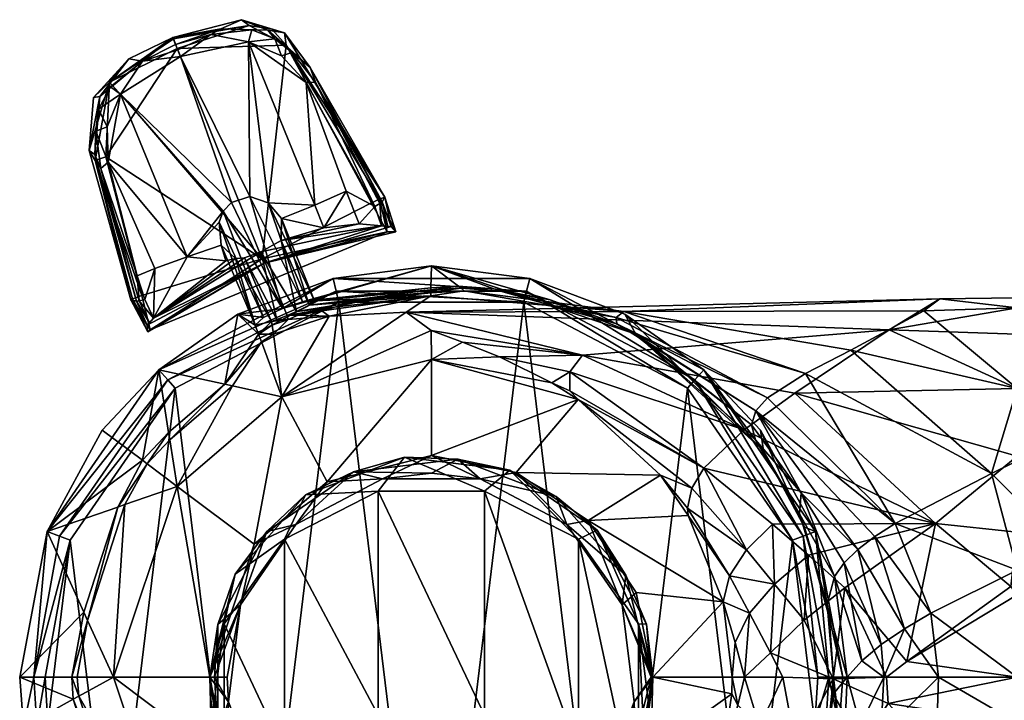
# Model space of a CAD drawing. Header units: centimetres. Extents: x -1 to 10.6, y -9.2 to 10.2.
# Tile 3 of 6: x -1 to 5.4, y 5.8 to 10.2. Entities that reach past the tile are written whole.
import ezdxf

# ---------------------------------------------------------------- set-up
doc = ezdxf.new("R2010")
doc.units = ezdxf.units.CM
doc.layers.get('0').update_dxf_attribs({"true_color": 0x5890e1})

msp = doc.modelspace()

# ---------------------------------------------------------------- meshes
at = {"color": 134, "true_color": 0x1c95b1}
mesh = msp.add_polyface(dxfattribs=at)
corners = [(0.5113, 10.0666, 41.9687), (0.6374, 9.0339, 41.6399), (0.5198, 9.0726, 41.6306), (0.0752, 9.9712, 41.9601), (0.4013, 9.0342, 41.6293), (0.7237, 9.9761, 41.9748), (0.8807, 9.8051, 41.9821), (0.9363, 9.0171, 41.7627), (0.5997, 8.6733, 42.7007), (0.0537, 10.0244, 42.5142), (-0.2123, 9.6196, 42.5343), (0.7526, 10.0445, 42.4816), (0.5158, 10.1707, 42.4697), (0.7428, 10.1247, 42.3965), (0.9079, 9.9019, 42.0996), (0.6364, 10.142, 42.0963), (0.4669, 10.2085, 42.3864), (0.3331, 10.15, 42.0848), (0.0254, 10.0945, 42.3862), (0.0435, 10.0497, 42.0599), (0.0291, 10.0854, 42.4538), (0.6613, 10.1484, 42.461), (0.2694, 10.1127, 42.0272), (0.5328, 10.1439, 42.035), (0.6811, 10.0854, 42.0215), (0.7922, 9.9987, 42.025)]
mesh.append_faces([[corners[k] for k in face] for face in [(0, 1, 2), (3, 2, 4), (5, 6, 0), (0, 6, 7), (1, 0, 7), (2, 3, 0), (8, 9, 10), (9, 11, 12), (9, 8, 11), (13, 14, 15), (16, 15, 17), (18, 17, 19), (18, 16, 17), (16, 13, 15), (9, 12, 20), (12, 11, 21), (13, 21, 11), (13, 16, 21), (21, 16, 12), (16, 18, 12), (12, 18, 20), (0, 3, 22), (23, 22, 17), (15, 23, 17), (15, 24, 23), (15, 25, 24), (15, 14, 25), (6, 5, 25), (25, 5, 24), (24, 5, 0), (23, 0, 22), (23, 24, 0), (17, 22, 19)]], dxfattribs={"color": 134})
mesh = msp.add_polyface(dxfattribs=at)
corners = [(-0.3889, 9.293, 41.9821), (-0.395, 9.5211, 41.9749), (-0.3105, 9.7303, 41.969), (0.0752, 9.9712, 41.9601), (0.4013, 9.0342, 41.6293), (-0.381, 9.8079, 42.4697), (-0.2123, 9.6196, 42.5343), (0.0537, 10.0244, 42.5142), (0.0435, 10.0497, 42.0599), (-0.1693, 9.9423, 42.0457), (0.0254, 10.0945, 42.3862), (-0.2558, 9.9569, 42.3856), (-0.4418, 9.7152, 42.0959), (-0.484, 9.7094, 42.4139), (-0.511, 9.3688, 42.4126), (-0.4758, 9.3438, 42.0996), (-0.4037, 9.3284, 42.5488), (-0.4718, 9.3055, 42.4994), (0.0291, 10.0854, 42.4538), (0.0574, 10.0153, 41.993), (0.2694, 10.1127, 42.0272), (-0.4506, 9.6344, 42.0398), (-0.3745, 9.7768, 42.0351), (-0.4694, 9.4934, 42.0429), (-0.4355, 9.2523, 42.0329)]
mesh.append_faces([[corners[k] for k in face] for face in [(0, 1, 2), (3, 4, 2), (5, 6, 7), (8, 9, 10), (10, 9, 11), (11, 9, 12), (13, 12, 14), (13, 11, 12), (12, 15, 14), (16, 5, 17), (7, 18, 5), (14, 5, 13), (14, 17, 5), (18, 10, 5), (5, 10, 11), (5, 11, 13), (3, 19, 20), (20, 19, 8), (21, 22, 2), (19, 9, 8), (19, 3, 9), (9, 3, 2), (22, 9, 2), (1, 23, 21), (2, 1, 21), (21, 23, 12), (22, 12, 9), (15, 12, 23), (12, 22, 21), (23, 24, 15), (23, 1, 0), (5, 16, 6)]], dxfattribs={"color": 134})
mesh = msp.add_polyface(dxfattribs=at)
corners = [(1.3654, 8.8842, 42.0419), (0.7206, 8.7905, 41.645), (1.2224, 8.8987, 41.9248), (0.9954, 8.8732, 41.7683), (1.322, 9.0094, 42.0287), (1.1376, 9.1073, 41.9197), (0.8807, 9.8051, 41.9821), (0.9363, 9.0171, 41.7627), (0.7235, 8.932, 41.6463), (1.427, 8.8814, 42.1415), (0.6113, 8.6449, 42.6736), (1.4054, 8.8816, 42.0855), (1.4565, 8.8464, 42.5228), (1.3864, 9.069, 42.4925), (1.3686, 9.0396, 42.1324), (1.402, 8.8472, 42.5966), (1.3006, 9.0326, 42.6007), (0.5997, 8.6733, 42.7007), (0.7526, 10.0445, 42.4816), (1.3529, 9.0566, 42.5701), (1.3548, 9.0287, 42.075), (0.9079, 9.9019, 42.0996), (0.7428, 10.1247, 42.3965), (0.7922, 9.9987, 42.025), (0.942, 9.8085, 42.0329)]
mesh.append_faces([[corners[k] for k in face] for face in [(0, 1, 2), (1, 3, 2), (0, 2, 4), (4, 2, 5), (6, 5, 7), (6, 4, 5), (2, 3, 5), (5, 3, 7), (7, 3, 8), (0, 9, 10), (0, 11, 9), (12, 9, 13), (13, 9, 14), (15, 16, 17), (17, 16, 18), (16, 15, 19), (12, 19, 15), (12, 13, 19), (9, 11, 14), (14, 11, 20), (20, 11, 0), (4, 20, 0), (14, 21, 13), (13, 21, 22), (22, 18, 13), (13, 18, 19), (18, 16, 19), (23, 21, 24), (6, 24, 4), (6, 23, 24), (21, 14, 24), (24, 14, 20), (4, 24, 20)]], dxfattribs={"color": 134})
mesh = msp.add_polyface(dxfattribs=at)
corners = [(-0.0978, 8.293, 42.0419), (0.3661, 8.6595, 41.6532), (0.4271, 8.6755, 41.6429), (-0.3105, 9.7303, 41.969), (0.4013, 9.0342, 41.6293), (0.3495, 8.9787, 41.634), (0.1187, 8.6867, 41.7628), (0.3222, 8.9079, 41.6398), (-0.0889, 8.6117, 41.9197), (-0.3889, 9.293, 41.9821), (-0.2041, 8.5653, 42.0205), (-0.1536, 8.4133, 42.0287), (0.3361, 8.7619, 41.646), (-0.1379, 8.2476, 42.1415), (0.6113, 8.6449, 42.6736), (-0.1356, 8.2045, 42.513), (-0.1203, 8.2182, 42.5671), (0.5997, 8.6733, 42.7007), (-0.1733, 8.4382, 42.5922), (-0.4037, 9.3284, 42.5488), (-0.2326, 8.4162, 42.5349), (-0.1906, 8.4044, 42.075), (-0.208, 8.4026, 42.1324), (-0.1247, 8.2634, 42.0854), (-0.511, 9.3688, 42.4126), (-0.4758, 9.3438, 42.0996), (-0.2428, 8.4099, 42.4708), (-0.4718, 9.3055, 42.4994), (-0.4355, 9.2523, 42.0329), (-0.4694, 9.4934, 42.0429), (-0.2123, 9.6196, 42.5343)]
mesh.append_faces([[corners[k] for k in face] for face in [(0, 1, 2), (3, 4, 5), (6, 5, 7), (1, 0, 6), (6, 0, 8), (9, 8, 10), (9, 6, 8), (9, 3, 6), (0, 11, 8), (8, 11, 10), (12, 6, 7), (6, 3, 5), (13, 14, 15), (13, 0, 14), (16, 17, 18), (18, 17, 19), (18, 20, 16), (11, 0, 21), (22, 21, 23), (24, 25, 26), (26, 25, 22), (19, 27, 18), (24, 26, 27), (27, 26, 20), (20, 18, 27), (11, 21, 10), (10, 21, 28), (9, 28, 29), (9, 10, 28), (21, 22, 28), (28, 22, 25), (30, 19, 17)]], dxfattribs={"color": 134})
mesh = msp.add_polyface(dxfattribs=at)
corners = [(0.9954, 8.8732, 41.7683), (0.7206, 8.7905, 41.645), (0.7235, 8.932, 41.6463), (0.9363, 9.0171, 41.7627), (0.6374, 9.0339, 41.6399), (0.3661, 8.6595, 41.6532), (0.3361, 8.7619, 41.646), (0.4271, 8.6755, 41.6429), (0.1187, 8.6867, 41.7628), (0.4847, 8.6793, 41.7293), (-0.0978, 8.293, 42.0419), (0.5905, 8.7185, 41.7909), (0.6113, 8.6449, 42.6736), (1.3654, 8.8842, 42.0419), (0.5997, 8.6733, 42.7007), (-0.1203, 8.2182, 42.5671), (1.402, 8.8472, 42.5966), (0.3495, 8.9787, 41.634), (0.4013, 9.0342, 41.6293), (0.729, 8.354, 39.7727), (0.6066, 8.2964, 39.8663), (0.3222, 8.9079, 41.6398), (0.5543, 8.2468, 40.2724), (0.6599, 8.272, 40.6473), (0.6932, 8.2842, 40.6831), (0.7588, 8.3101, 40.7001), (0.8192, 8.3356, 40.6673), (0.9003, 8.3756, 40.4898), (0.5198, 9.0726, 41.6306), (0.9352, 8.4042, 40.0539), (0.858, 8.3977, 39.8694), (0.4423, 8.319, 35.7708), (1.0537, 8.5475, 35.7644), (0.8709, 8.4013, 39.8055)]
mesh.append_faces([[corners[k] for k in face] for face in [(0, 1, 2), (3, 2, 4), (5, 6, 7), (5, 8, 6), (7, 9, 10), (9, 11, 10), (10, 11, 12), (13, 12, 11), (14, 15, 16), (16, 15, 12), (17, 18, 19), (20, 17, 19), (20, 21, 17), (20, 22, 21), (21, 22, 6), (9, 7, 23), (9, 23, 24), (11, 24, 25), (11, 25, 26), (1, 26, 27), (19, 18, 28), (23, 7, 22), (6, 22, 7), (2, 1, 27), (29, 2, 27), (29, 4, 2), (29, 30, 4), (4, 30, 28), (28, 30, 19), (11, 9, 24), (1, 11, 26), (31, 19, 32), (30, 33, 19)]], dxfattribs={"color": 134})
mesh = msp.add_polyface(dxfattribs=at)
corners = [(1.3654, 8.8842, 42.0419), (0.5905, 8.7185, 41.7909), (0.7206, 8.7905, 41.645), (0.6113, 8.6449, 42.6736), (1.427, 8.8814, 42.1415), (1.4565, 8.8464, 42.5228), (1.402, 8.8472, 42.5966), (1.0153, 7.2428, 50.2183), (1.6846, 8.0278, 45.2081), (0.7246, 7.7878, 45.2081), (1.6837, 8.2134, 43.7663), (1.5222, 8.3319, 42.5954), (1.0294, 8.306, 41.4395), (1.6807, 8.4363, 41.4411), (0.9815, 8.3406, 40.8791), (1.063, 8.3641, 40.8863), (1.0537, 8.5475, 35.7644), (0.729, 8.354, 39.7727), (1.6846, 8.6294, 35.7708), (0.9352, 8.4042, 40.0539), (1.6815, 8.475, 40.3033), (1.6817, 8.4875, 39.9367), (0.8709, 8.4013, 39.8055), (0.858, 8.3977, 39.8694), (1.2376, 8.4172, 40.6167), (0.9003, 8.3756, 40.4898), (1.2307, 8.4013, 40.8926), (2.2951, 8.4648, 35.7027), (1.0741, 8.4648, 35.7027), (2.2779, 8.3948, 35.6895), (1.0914, 8.3948, 35.6895), (0.8301, 8.3122, 40.8773), (0.7653, 8.2838, 40.8676), (1.3843, 8.4235, 40.8895), (1.6811, 8.4556, 40.8751), (1.6811, 8.4588, 40.7803), (0.8192, 8.3356, 40.6673), (0.7588, 8.3101, 40.7001)]
mesh.append_faces([[corners[k] for k in face] for face in [(0, 1, 2), (3, 4, 5), (5, 6, 3), (7, 8, 9), (8, 10, 9), (9, 10, 11), (12, 11, 13), (14, 13, 15), (16, 17, 18), (24, 19, 25), (15, 13, 26), (16, 27, 28), (28, 29, 30), (12, 31, 32), (21, 18, 22), (22, 18, 17), (26, 13, 33)]], dxfattribs={"color": 134})
mesh.append_faces([[corners[k] for k in face] for face in [(19, 21, 22)]], dxfattribs={"vtx0": -1, "vtx2": -1, "color": 134})
mesh.append_faces([[corners[k] for k in face] for face in [(23, 19, 22)]], dxfattribs={"vtx1": -1, "color": 134})
mesh.append_faces([[corners[k] for k in face] for face in [(9, 11, 12), (19, 20, 21), (12, 13, 14), (14, 31, 12), (20, 19, 24), (34, 35, 24), (24, 33, 34), (33, 24, 25), (25, 26, 33), (26, 25, 36), (36, 15, 26), (37, 14, 15), (15, 36, 37)]], dxfattribs={"vtx2": -1, "color": 134})
mesh = msp.add_polyface(dxfattribs=at)
corners = [(-0.1247, 8.2634, 42.0854), (-0.0978, 8.293, 42.0419), (-0.1379, 8.2476, 42.1415), (-0.208, 8.4026, 42.1324), (-0.2428, 8.4099, 42.4708), (-0.1356, 8.2045, 42.513), (-0.2326, 8.4162, 42.5349), (-0.1203, 8.2182, 42.5671), (-0.1906, 8.4044, 42.075), (0.6113, 8.6449, 42.6736), (1.0294, 8.306, 41.4395), (0.671, 8.1889, 41.4303), (0.7246, 7.7878, 45.2081), (0.5941, 8.1397, 41.4239), (0.6066, 8.2964, 39.8663), (0.4423, 8.319, 35.7708), (0.5543, 8.2468, 40.2724), (0.729, 8.354, 39.7727), (0.0407, 7.8434, 35.6895), (-0.007, 7.8973, 35.7027), (1.0914, 8.3948, 35.6895), (1.0537, 8.5475, 35.7644), (-0.0636, 7.9611, 35.7644), (1.0741, 8.4648, 35.7027), (0.7653, 8.2838, 40.8676), (0.6633, 8.2466, 40.8868), (0.5758, 8.1891, 40.8936), (0.3603, 7.8679, 40.843), (0.4081, 7.8574, 41.4154), (0.9815, 8.3406, 40.8791), (0.7588, 8.3101, 40.7001), (0.8301, 8.3122, 40.8773), (0.6932, 8.2842, 40.6831), (0.6599, 8.272, 40.6473)]
mesh.append_faces([[corners[k] for k in face] for face in [(0, 1, 2), (3, 2, 4), (4, 2, 5), (4, 5, 6), (6, 5, 7), (8, 1, 0), (3, 0, 2), (5, 9, 7), (13, 12, 11), (14, 15, 16), (14, 17, 15), (18, 19, 20), (15, 21, 22), (22, 23, 19), (19, 23, 20), (21, 23, 22), (29, 30, 31), (24, 32, 33), (24, 33, 25), (26, 16, 15)]], dxfattribs={"color": 134})
mesh.append_faces([[corners[k] for k in face] for face in [(10, 11, 12), (24, 25, 11), (11, 10, 24), (11, 25, 26), (26, 13, 11), (13, 26, 27), (27, 28, 13), (30, 32, 24), (24, 31, 30), (33, 16, 26), (26, 25, 33), (15, 22, 27), (27, 26, 15)]], dxfattribs={"vtx2": -1, "color": 134})
mesh = msp.add_polyface(dxfattribs=at)
corners = [(1.6846, 7.4102, 50.2183), (2.6273, 7.7712, 45.3692), (1.6846, 8.0278, 45.2081), (2.457, 7.8778, 45.1958), (2.1218, 8.044, 44.7538), (1.8842, 8.1378, 44.3134), (1.6837, 8.2134, 43.7663), (1.859, 8.4971, 39.9625), (1.6817, 8.4875, 39.9367), (1.6815, 8.475, 40.3033), (1.8757, 8.4844, 40.365), (2.0851, 8.4809, 39.9868), (2.1275, 8.4652, 40.4337), (2.4467, 8.4111, 40.0122), (2.9963, 8.1907, 39.5358), (1.6846, 8.6294, 35.7708), (2.3156, 8.5475, 35.7644), (1.0537, 8.5475, 35.7644), (2.2951, 8.4648, 35.7027), (2.2779, 8.3948, 35.6895), (1.0741, 8.4648, 35.7027), (2.87, 8.2975, 40.7577), (1.8962, 8.4688, 40.8572), (2.9194, 8.3359, 41.2046), (1.6807, 8.4363, 41.4411), (1.5222, 8.3319, 42.5954), (2.6543, 8.0549, 44.2405), (2.5727, 7.9474, 44.6788), (1.3843, 8.4235, 40.8895), (1.6811, 8.4556, 40.8751), (1.2376, 8.4172, 40.6167), (1.6811, 8.4588, 40.7803)]
mesh.append_faces([[corners[k] for k in face] for face in [(0, 1, 2), (1, 3, 2), (2, 3, 4), (5, 2, 4), (5, 6, 2), (11, 12, 13), (14, 15, 13), (14, 16, 15), (15, 16, 17), (17, 16, 18), (18, 19, 20), (21, 12, 22), (23, 22, 24), (25, 23, 24), (25, 6, 26), (26, 6, 5), (4, 26, 5), (4, 3, 27), (13, 15, 11), (11, 15, 7), (7, 15, 8), (28, 24, 29), (29, 24, 22), (10, 22, 12), (22, 31, 29)]], dxfattribs={"color": 134})
mesh.append_faces([[corners[k] for k in face] for face in [(7, 8, 9), (9, 10, 7), (11, 7, 10), (10, 12, 11), (30, 31, 9), (31, 22, 10), (10, 9, 31)]], dxfattribs={"vtx2": -1, "color": 134})
mesh = msp.add_polyface(dxfattribs=at)
corners = [(2.9963, 8.1907, 39.5358), (2.927, 8.319, 35.7708), (2.3156, 8.5475, 35.7644), (3.8155, 7.4403, 39.1906), (3.4329, 7.9611, 35.7644), (3.3763, 7.8973, 35.7027), (2.2951, 8.4648, 35.7027), (3.3285, 7.8434, 35.6895), (2.2779, 8.3948, 35.6895), (3.7393, 7.6074, 39.8378), (3.7653, 7.5105, 39.4681), (2.9743, 8.1995, 39.624), (2.4467, 8.4111, 40.0122), (2.8739, 8.2551, 40.242), (2.1275, 8.4652, 40.4337), (1.5222, 8.3319, 42.5954), (4.9466, 8.4163, 42.756), (2.9194, 8.3359, 41.2046), (4.6232, 8.2176, 43.566), (2.6543, 8.0549, 44.2405), (2.1218, 8.044, 44.7538), (2.5727, 7.9474, 44.6788), (2.457, 7.8778, 45.1958), (2.5728, 7.8258, 45.2081), (2.6273, 7.7712, 45.3692), (3.6922, 7.575, 44.6538), (4.0167, 7.8118, 44.2814), (3.4335, 7.3287, 45.1126), (3.7672, 7.6968, 40.161), (4.3758, 8.0867, 41.2598), (4.0847, 7.9381, 40.8953), (3.8415, 7.7807, 40.4412), (2.87, 8.2975, 40.7577), (1.8962, 8.4688, 40.8572)]
mesh.append_faces([[corners[k] for k in face] for face in [(0, 1, 2), (0, 3, 1), (1, 3, 4), (1, 4, 2), (2, 5, 6), (6, 7, 8), (4, 5, 2), (5, 7, 6), (9, 10, 0), (11, 0, 12), (13, 12, 14), (15, 16, 17), (15, 18, 16), (15, 19, 18), (20, 21, 19), (21, 22, 23), (10, 3, 0), (22, 24, 23), (25, 26, 19), (21, 25, 19), (21, 23, 27), (9, 11, 28), (9, 0, 11), (29, 30, 17), (31, 28, 13), (32, 13, 14), (32, 31, 13), (32, 30, 31), (32, 17, 30), (32, 33, 17), (26, 18, 19), (12, 13, 11), (11, 13, 28)]], dxfattribs={"color": 134})
mesh = msp.add_polyface(dxfattribs=at)
corners = [(4.1497, 6.9226, 35.7644), (4.0787, 6.9505, 39.1519), (4.2365, 6.3725, 39.1441), (3.7965, 7.5746, 35.7708), (4.2357, 5.9878, 35.7027), (4.07, 6.8924, 35.7027), (4.1637, 5.9878, 35.6895), (4.0025, 6.8668, 35.6895), (4.2707, 6.6336, 39.6989), (4.2254, 6.4534, 39.3257), (4.0467, 7.036, 39.4054), (4.0569, 7.1718, 39.7801), (3.7653, 7.5105, 39.4681), (4.1042, 6.7719, 45.085), (4.3381, 6.5614, 45.0711), (4.9192, 6.9737, 44.8403), (3.8743, 6.9702, 45.0995), (3.4335, 7.3287, 45.1126), (3.8155, 7.4403, 39.1906), (4.5314, 6.8909, 40.1317), (4.7207, 6.2993, 40.0641), (4.4205, 6.8068, 40.0058), (3.7672, 7.6968, 40.161), (4.6612, 6.9737, 40.2399), (4.8905, 6.3988, 40.1371), (4.571, 6.1978, 39.9684), (4.3327, 6.721, 39.8613), (5.2789, 7.2957, 40.537), (4.0847, 7.9381, 40.8953), (4.8453, 8.3396, 41.9542), (2.9194, 8.3359, 41.2046), (4.9466, 8.4163, 42.756), (4.3758, 8.0867, 41.2598), (3.8415, 7.7807, 40.4412), (3.6922, 7.575, 44.6538), (4.0167, 7.8118, 44.2814), (4.0765, 6.3538, 45.2153), (3.8872, 6.5854, 45.2801), (4.7367, 6.0884, 45.0657)]
mesh.append_faces([[corners[k] for k in face] for face in [(0, 1, 2), (0, 3, 1), (0, 4, 5), (5, 6, 7), (8, 9, 10), (11, 10, 12), (13, 14, 15), (16, 15, 17), (9, 2, 1), (10, 1, 18), (19, 20, 21), (22, 21, 11), (19, 23, 24), (19, 22, 23), (19, 21, 22), (21, 25, 26), (11, 26, 8), (10, 11, 8), (1, 10, 9), (27, 23, 28), (29, 30, 31), (30, 29, 32), (21, 26, 11), (23, 33, 28), (23, 22, 33), (32, 27, 28), (17, 15, 34), (34, 15, 35), (15, 16, 13), (14, 13, 36), (36, 13, 37), (15, 14, 38)]], dxfattribs={"color": 134})
mesh = msp.add_polyface(dxfattribs=at)
corners = [(5.4438, 6.9185, 44.8521), (6.7646, 6.9185, 44.8521), (5.4438, 7.4061, 44.5817), (5.4438, 6.5161, 44.9788), (6.7646, 7.8409, 44.183), (5.4438, 7.8409, 44.183), (5.4438, 8.1894, 43.6465), (5.4438, 8.3587, 43.1681), (6.7646, 8.3587, 43.1681), (5.4438, 8.4229, 42.7244), (6.7646, 8.3587, 42.0285), (5.4438, 8.3587, 42.0285), (5.4438, 7.8409, 41.0135), (5.4438, 7.1298, 40.4439), (6.7646, 6.9185, 40.3445), (5.4438, 6.6742, 40.2585), (5.4438, 7.376, 40.5937), (6.7646, 7.8409, 41.0135), (4.9192, 6.9737, 44.8403), (4.7367, 6.0884, 45.0657), (5.4025, 6.57, 44.9662), (4.0167, 7.8118, 44.2814), (5.2789, 7.2957, 40.537), (4.6612, 6.9737, 40.2399), (4.8905, 6.3988, 40.1371), (4.5314, 6.8909, 40.1317), (4.7207, 6.2993, 40.0641), (4.9466, 8.4163, 42.756), (4.8453, 8.3396, 41.9542), (4.3758, 8.0867, 41.2598), (4.6232, 8.2176, 43.566)]
mesh.append_faces([[corners[k] for k in face] for face in [(0, 1, 2), (0, 3, 1), (2, 4, 5), (5, 4, 6), (7, 8, 9), (7, 6, 8), (9, 10, 11), (11, 10, 12), (13, 14, 15), (13, 16, 14), (16, 12, 17), (18, 19, 20), (0, 20, 3), (0, 18, 20), (0, 2, 18), (18, 2, 21), (16, 22, 12), (16, 13, 22), (22, 13, 15), (23, 15, 24), (25, 24, 26), (11, 27, 9), (11, 28, 27), (11, 12, 28), (28, 12, 29), (23, 22, 15), (12, 22, 29), (6, 7, 30), (5, 30, 21), (2, 5, 21), (6, 30, 5), (30, 7, 27), (27, 7, 9)]], dxfattribs={"color": 134})
mesh = msp.add_polyface(dxfattribs=at)
corners = [(0.2622, 5.9878, 50.2183), (0.0526, 7.2118, 45.2081), (-0.3554, 5.9878, 45.2081), (0.5467, 6.8412, 50.2183), (-0.5212, 6.3524, 41.5247), (-0.5875, 5.9878, 41.5663), (-0.2815, 7.0958, 41.4205), (0.0526, 4.7637, 45.2081), (0.3705, 5.4434, 50.2183), (-0.5774, 5.8655, 41.5743), (0.0407, 7.8434, 35.6895), (0.5326, 3.7927, 35.6895), (-0.3556, 4.5795, 35.6895), (-0.6333, 6.8668, 35.6895), (-0.7763, 5.6889, 35.6895), (-0.7944, 5.9878, 35.6895), (1.0914, 8.3948, 35.6895), (-0.9325, 5.6699, 35.7644), (-0.957, 5.9878, 35.7708), (-0.8664, 5.9878, 35.7027), (-0.8479, 5.6802, 35.7027), (-0.7804, 6.9226, 35.7644), (-0.7007, 6.8924, 35.7027), (0.3835, 5.8298, 50.2386), (0.374, 5.9878, 50.2183), (0.606, 5.2432, 50.2386), (0.4591, 6.4525, 50.2386), (0.2726, 5.8163, 61.0285), (0.2726, 5.6737, 62.2032), (0.2622, 5.9878, 61.0285), (0.4252, 5.3268, 61.0285), (0.514, 5.0556, 62.0509), (0.3547, 5.0877, 64.7316), (0.3547, 6.3298, 62.365), (0.4252, 6.6488, 61.0285), (0.7414, 6.8739, 62.4991), (0.7414, 5.5071, 65.1032), (0.4252, 5.3267, 50.2894), (0.315, 5.6502, 50.2721), (0.6287, 6.9232, 50.2721), (0.4252, 6.6488, 50.2894), (0.315, 6.3253, 50.2721), (0.2622, 5.9878, 50.2894), (0.2927, 5.9878, 50.2589), (-0.3271, 7.08, 40.9031), (-0.5453, 6.4055, 40.9879), (-0.6231, 5.9878, 41.0086), (-0.6128, 5.846, 40.9953), (-0.4027, 5.1826, 40.8427), (-0.325, 5.1111, 41.5882)]
mesh.append_faces([[corners[k] for k in face] for face in [(0, 1, 2), (0, 3, 1), (2, 4, 5), (7, 8, 2), (9, 2, 5), (8, 0, 2), (10, 11, 12), (13, 12, 14), (15, 13, 14), (13, 10, 12), (10, 16, 11), (17, 18, 19), (20, 19, 15), (14, 20, 15), (20, 17, 19), (19, 18, 21), (22, 13, 19), (21, 22, 19), (13, 15, 19), (23, 24, 0), (8, 23, 0), (8, 25, 23), (26, 3, 0), (24, 26, 0), (27, 28, 29), (27, 30, 28), (28, 30, 31), (28, 32, 33), (29, 33, 34), (29, 28, 33), (33, 35, 34), (33, 36, 35), (33, 32, 36), (37, 30, 38), (39, 40, 34), (34, 40, 41), (29, 41, 42), (27, 42, 38), (30, 27, 38), (29, 34, 41), (27, 29, 42), (41, 26, 43), (41, 39, 26), (26, 23, 43), (43, 23, 38), (38, 23, 25), (41, 38, 42), (41, 40, 39), (43, 38, 41), (23, 26, 24), (47, 17, 48)]], dxfattribs={"color": 134})
mesh.append_faces([[corners[k] for k in face] for face in [(6, 4, 2), (7, 2, 9), (44, 45, 4), (4, 45, 46), (46, 5, 4), (46, 47, 9), (9, 5, 46), (47, 48, 49), (49, 9, 47), (45, 21, 18), (18, 46, 45), (18, 17, 47), (47, 46, 18)]], dxfattribs={"vtx2": -1, "color": 134})
mesh = msp.add_polyface(dxfattribs=at)
corners = [(1.1403, 4.6737, 50.2183), (0.7246, 4.1877, 45.2081), (1.6846, 3.9477, 45.2081), (0.6789, 4.982, 50.2183), (0.0526, 4.7637, 45.2081), (0.2073, 4.3353, 41.5519), (-0.1532, 4.6589, 41.5927), (0.6188, 3.9818, 41.5417), (1.3512, 3.644, 41.4849), (1.5223, 3.6415, 42.5731), (0.3705, 5.4434, 50.2183), (-0.5774, 5.8655, 41.5743), (-0.325, 5.1111, 41.5882), (1.0914, 8.3948, 35.6895), (1.6846, 3.5087, 35.6895), (0.5326, 3.7927, 35.6895), (-0.7763, 5.6889, 35.6895), (-0.4148, 4.5385, 35.7027), (-0.8479, 5.6802, 35.7027), (-0.3556, 4.5795, 35.6895), (0.4991, 3.7289, 35.7027), (0.4521, 3.6573, 35.7644), (1.6846, 3.3514, 35.7644), (-0.4851, 4.4901, 35.7644), (-0.9325, 5.6699, 35.7644), (1.6846, 3.4367, 35.7027), (0.606, 5.2432, 50.2386), (1.0755, 4.8273, 50.2386), (0.2726, 4.5818, 64.2835), (0.514, 5.0556, 62.0509), (0.514, 4.1054, 63.8613), (0.3547, 2.888, 66.2501), (0.3547, 5.0877, 64.7316), (0.4252, 5.3268, 61.0285), (0.8766, 4.8171, 61.0285), (1.0236, 4.6173, 61.9428), (1.0236, 3.7675, 63.562), (1.5131, 4.5757, 61.0285), (0.7414, 5.5071, 65.1032), (0.7414, 3.0867, 66.7739), (1.3443, 3.1988, 67.0698), (1.3443, 5.7439, 65.313), (0.2726, 5.6737, 62.2032), (0.2726, 2.6484, 65.6181), (0.4252, 5.3267, 50.2894), (0.6287, 5.0523, 50.2721), (0.8766, 4.8171, 50.2894), (1.1844, 4.6688, 50.2721), (0.315, 5.6502, 50.2721), (-0.4027, 5.1826, 40.8427), (-0.1874, 4.6416, 40.9932), (0.2299, 4.2726, 41.0162), (0.6041, 3.9531, 41.0322), (1.2684, 3.6452, 40.958), (1.56, 3.5513, 40.9091)]
mesh.append_faces([[corners[k] for k in face] for face in [(0, 1, 2), (0, 3, 1), (1, 3, 4), (5, 4, 6), (3, 10, 4), (6, 4, 12), (13, 14, 15), (16, 17, 18), (16, 19, 17), (17, 19, 20), (21, 20, 22), (17, 23, 18), (17, 21, 23), (17, 20, 21), (18, 23, 24), (19, 15, 20), (20, 15, 25), (10, 3, 26), (26, 3, 27), (27, 3, 0), (28, 29, 30), (28, 31, 32), (33, 34, 29), (29, 34, 35), (30, 35, 36), (34, 37, 35), (38, 32, 39), (38, 40, 41), (38, 39, 40), (29, 35, 30), (32, 42, 28), (28, 42, 29), (43, 28, 30), (32, 31, 39), (44, 45, 33), (33, 45, 34), (34, 45, 46), (47, 34, 46), (47, 37, 34), (45, 26, 27), (47, 45, 27), (45, 48, 26), (46, 45, 47), (44, 48, 45), (51, 21, 52), (52, 21, 53), (53, 21, 54)]], dxfattribs={"color": 134})
mesh.append_faces([[corners[k] for k in face] for face in [(5, 7, 1), (1, 4, 5), (7, 8, 9), (9, 1, 7), (11, 12, 4), (12, 49, 50), (50, 6, 12), (50, 51, 5), (5, 6, 50), (51, 52, 7), (7, 5, 51), (52, 53, 8), (8, 7, 52), (49, 24, 23), (23, 50, 49), (23, 21, 51), (51, 50, 23)]], dxfattribs={"vtx2": -1, "color": 134})
mesh = msp.add_polyface(dxfattribs=at)
corners = [(1.0914, 8.3948, 35.6895), (2.2779, 8.3948, 35.6895), (1.6846, 3.5087, 35.6895), (3.3285, 7.8434, 35.6895), (2.8367, 3.7927, 35.6895), (2.9101, 6.4525, 50.2386), (3.107, 5.9878, 50.2183), (2.9987, 6.5321, 50.2183), (2.6904, 6.9935, 50.2183), (2.5537, 6.9688, 50.2386), (2.9857, 5.8298, 50.2386), (2.7632, 5.2432, 50.2386), (2.9987, 5.4434, 50.2183), (2.8553, 5.0556, 62.0509), (3.0657, 5.6474, 61.0285), (3.0967, 5.6737, 62.2032), (3.0146, 6.3298, 62.365), (3.0657, 6.3281, 61.0285), (2.7493, 6.931, 61.0285), (2.6279, 6.8739, 62.4991), (2.189, 7.3177, 61.0285), (0.7414, 5.5071, 65.1032), (1.3443, 5.7439, 65.313), (0.7414, 6.8739, 62.4991), (0.8766, 7.1584, 61.0285), (1.3443, 7.1811, 62.5748), (2.025, 5.7439, 65.313), (2.6279, 5.5071, 65.1032), (2.025, 7.1811, 62.5748), (3.0146, 5.0877, 64.7316), (2.9337, 5.3322, 50.2721), (3.0657, 5.6474, 50.2894), (2.9337, 6.6433, 50.2721), (2.7493, 6.931, 50.2894), (2.486, 7.1487, 50.2721), (1.1844, 7.3067, 50.2721), (0.8155, 6.9688, 50.2386), (0.6287, 6.9232, 50.2721), (3.0953, 5.9878, 50.2721)]
mesh.append_faces([[corners[k] for k in face] for face in [(0, 1, 2), (1, 3, 4), (5, 6, 7), (8, 5, 7), (8, 9, 5), (5, 10, 6), (10, 11, 12), (13, 14, 15), (16, 17, 18), (19, 18, 20), (21, 22, 23), (24, 23, 25), (25, 23, 22), (26, 27, 28), (25, 26, 28), (25, 22, 26), (19, 28, 27), (29, 19, 27), (29, 16, 19), (19, 16, 18), (14, 30, 31), (32, 18, 17), (32, 33, 18), (18, 33, 34), (35, 36, 37), (9, 32, 5), (9, 34, 32), (30, 11, 10), (38, 10, 5), (32, 38, 5), (38, 30, 10), (33, 32, 34)]], dxfattribs={"color": 134})
mesh = msp.add_polyface(dxfattribs=at)
corners = [(1.6846, 4.5654, 50.2183), (2.6258, 4.2033, 45.3677), (2.229, 4.6737, 50.2183), (3.1561, 4.6917, 45.7576), (3.3014, 4.898, 45.8324), (2.6904, 4.982, 50.2183), (2.2779, 8.3948, 35.6895), (2.8367, 3.7927, 35.6895), (1.6846, 3.5087, 35.6895), (1.6846, 4.6771, 50.2386), (1.1403, 4.6737, 50.2183), (2.2937, 4.8273, 50.2386), (2.7632, 5.2432, 50.2386), (1.0755, 4.8273, 50.2386), (1.0236, 4.6173, 61.9428), (1.5131, 4.5757, 61.0285), (1.6846, 4.4591, 61.9038), (2.189, 4.6578, 61.0285), (2.3456, 4.6173, 61.9428), (2.7493, 5.0445, 61.0285), (2.8553, 5.0556, 62.0509), (2.025, 5.7439, 65.313), (1.3443, 5.7439, 65.313), (2.025, 3.1988, 67.0698), (2.6279, 3.0867, 66.7739), (2.6279, 5.5071, 65.1032), (1.1844, 4.6688, 50.2721), (1.5131, 4.5757, 50.2894), (1.8546, 4.5874, 50.2721), (2.189, 4.6578, 50.2894), (2.486, 4.8268, 50.2721), (2.7493, 5.0445, 50.2894), (2.9337, 5.3322, 50.2721)]
mesh.append_faces([[corners[k] for k in face] for face in [(0, 1, 2), (2, 1, 3), (4, 5, 2), (6, 7, 8), (9, 10, 0), (2, 9, 0), (2, 11, 9), (2, 5, 11), (11, 5, 12), (9, 13, 10), (14, 15, 16), (15, 17, 16), (16, 17, 18), (17, 19, 18), (18, 19, 20), (21, 22, 23), (21, 24, 25), (26, 27, 15), (15, 27, 28), (17, 28, 29), (30, 17, 29), (30, 19, 17), (30, 31, 19), (17, 15, 28), (26, 13, 9), (28, 9, 11), (30, 11, 12), (32, 30, 12), (30, 28, 11), (28, 26, 9), (29, 28, 30), (26, 28, 27), (31, 30, 32)]], dxfattribs={"color": 134})
mesh = msp.add_polyface(dxfattribs=at)
corners = [(0.5467, 6.8412, 50.2183), (0.7246, 7.7878, 45.2081), (0.0526, 7.2118, 45.2081), (0.4081, 7.8574, 41.4154), (0.5941, 8.1397, 41.4239), (0.0061, 7.5115, 41.431), (-0.1393, 7.357, 41.4329), (-0.2815, 7.0958, 41.4205), (-0.3554, 5.9878, 45.2081), (1.0153, 7.2428, 50.2183), (-0.7007, 6.8924, 35.7027), (-0.7804, 6.9226, 35.7644), (-0.007, 7.8973, 35.7027), (0.0407, 7.8434, 35.6895), (-0.6333, 6.8668, 35.6895), (-0.0636, 7.9611, 35.7644), (-0.4272, 7.5746, 35.7708), (0.8155, 6.9688, 50.2386), (0.4591, 6.4525, 50.2386), (0.7414, 6.8739, 62.4991), (0.8766, 7.1584, 61.0285), (0.4252, 6.6488, 61.0285), (0.6287, 6.9232, 50.2721), (0.8766, 7.1584, 50.2894), (0.3603, 7.8679, 40.843), (-0.0011, 7.5581, 40.8439), (-0.1699, 7.3801, 40.8319), (-0.3271, 7.08, 40.9031), (-0.5212, 6.3524, 41.5247), (-0.5453, 6.4055, 40.9879)]
mesh.append_faces([[corners[k] for k in face] for face in [(0, 1, 2), (3, 1, 4), (6, 2, 5), (2, 6, 7), (0, 9, 1), (10, 11, 12), (13, 10, 12), (13, 14, 10), (11, 15, 12), (11, 16, 15), (17, 9, 0), (18, 17, 0), (19, 20, 21), (22, 20, 23), (22, 21, 20), (22, 17, 18), (24, 15, 25), (27, 11, 29)]], dxfattribs={"color": 134})
mesh.append_faces([[corners[k] for k in face] for face in [(3, 5, 2), (2, 1, 3), (8, 2, 7), (24, 25, 5), (5, 3, 24), (25, 26, 6), (6, 5, 25), (6, 26, 27), (27, 7, 6), (28, 7, 27), (15, 16, 26), (26, 25, 15), (26, 16, 11), (11, 27, 26)]], dxfattribs={"vtx2": -1, "color": 134})
mesh = msp.add_polyface(dxfattribs=at)
corners = [(2.229, 7.3019, 50.2183), (3.1548, 7.2854, 45.7569), (2.6273, 7.7712, 45.3692), (1.0153, 7.2428, 50.2183), (1.6846, 7.4102, 50.2183), (1.6846, 8.0278, 45.2081), (2.6904, 6.9935, 50.2183), (3.4335, 7.3287, 45.1126), (2.5728, 7.8258, 45.2081), (2.5537, 6.9688, 50.2386), (1.9983, 7.2603, 50.2386), (1.371, 7.2603, 50.2386), (0.8155, 6.9688, 50.2386), (2.025, 7.1811, 62.5748), (2.189, 7.3177, 61.0285), (1.5131, 7.3998, 61.0285), (1.3443, 7.1811, 62.5748), (0.8766, 7.1584, 61.0285), (2.6279, 6.8739, 62.4991), (2.486, 7.1487, 50.2721), (2.189, 7.3177, 50.2894), (1.8546, 7.3881, 50.2721), (1.5131, 7.3998, 50.2894), (1.1844, 7.3067, 50.2721), (0.8766, 7.1584, 50.2894), (2.7493, 6.931, 61.0285), (1.6846, 7.2984, 50.2589), (0.6287, 6.9232, 50.2721)]
mesh.append_faces([[corners[k] for k in face] for face in [(0, 1, 2), (3, 4, 5), (4, 0, 2), (0, 6, 1), (7, 8, 2), (6, 0, 9), (9, 0, 10), (10, 0, 4), (11, 4, 3), (12, 11, 3), (11, 10, 4), (13, 14, 15), (16, 15, 17), (16, 13, 15), (14, 13, 18), (14, 19, 20), (21, 14, 20), (21, 15, 14), (21, 22, 15), (15, 22, 23), (17, 23, 24), (17, 15, 23), (14, 25, 19), (11, 23, 26), (11, 12, 23), (26, 21, 10), (26, 23, 21), (10, 19, 9), (10, 21, 19), (22, 21, 23), (21, 20, 19), (24, 23, 27), (26, 10, 11)]], dxfattribs={"color": 134})
mesh = msp.add_polyface(dxfattribs=at)
corners = [(3.5574, 6.4725, 45.9349), (2.6904, 6.9935, 50.2183), (2.9987, 6.5321, 50.2183), (3.3324, 7.0261, 45.8467), (3.1548, 7.2854, 45.7569), (3.4329, 7.9611, 35.7644), (3.8155, 7.4403, 39.1906), (3.7965, 7.5746, 35.7708), (4.0787, 6.9505, 39.1519), (3.3285, 7.8434, 35.6895), (4.0025, 6.8668, 35.6895), (3.7249, 4.5795, 35.6895), (4.07, 6.8924, 35.7027), (3.3763, 7.8973, 35.7027), (4.1497, 6.9226, 35.7644), (3.3569, 7.2019, 45.3951), (2.6273, 7.7712, 45.3692), (3.3291, 7.0727, 45.72), (3.5988, 6.6395, 45.6137), (3.7075, 6.8048, 45.3352), (3.4335, 7.3287, 45.1126), (3.7653, 7.5105, 39.4681), (4.0467, 7.036, 39.4054), (2.5727, 7.9474, 44.6788), (3.6922, 7.575, 44.6538), (3.7393, 7.6074, 39.8378), (4.0569, 7.1718, 39.7801), (3.7672, 7.6968, 40.161), (3.7265, 6.3985, 45.5186), (3.8872, 6.5854, 45.2801), (3.8743, 6.9702, 45.0995), (4.1042, 6.7719, 45.085), (4.0765, 6.3538, 45.2153), (3.8606, 6.1451, 45.3991), (2.9337, 6.6433, 50.2721), (3.0657, 6.3281, 61.0285), (3.0657, 6.3281, 50.2894)]
mesh.append_faces([[corners[k] for k in face] for face in [(0, 1, 2), (0, 3, 1), (1, 3, 4), (5, 6, 7), (7, 6, 8), (9, 10, 11), (5, 12, 13), (13, 10, 9), (7, 14, 5), (5, 14, 12), (12, 10, 13), (15, 16, 4), (17, 4, 3), (18, 3, 0), (19, 20, 15), (17, 15, 4), (17, 19, 15), (17, 18, 19), (17, 3, 18), (21, 22, 6), (23, 20, 24), (25, 26, 21), (25, 27, 26), (15, 20, 16), (0, 28, 18), (18, 28, 29), (19, 29, 30), (20, 19, 30), (19, 18, 29), (31, 30, 29), (32, 29, 33), (29, 28, 33), (34, 35, 36)]], dxfattribs={"color": 134})
mesh = msp.add_polyface(dxfattribs=at)
corners = [(2.9987, 5.4434, 50.2183), (3.5499, 5.4741, 45.9331), (3.6133, 5.8809, 45.9537), (3.107, 5.9878, 50.2183), (3.6161, 5.9878, 45.9544), (3.5574, 6.4725, 45.9349), (2.9987, 6.5321, 50.2183), (3.3285, 7.8434, 35.6895), (3.7249, 4.5795, 35.6895), (2.8367, 3.7927, 35.6895), (3.7265, 6.3985, 45.5186), (3.635, 6.2103, 45.8003), (3.6937, 5.9878, 45.6639), (3.8606, 6.1451, 45.3991), (3.9409, 5.9878, 45.3327), (3.6506, 5.8092, 45.7635), (3.7911, 5.671, 45.4581), (4.0249, 5.5288, 45.2273), (3.723, 5.1309, 45.2998), (3.5695, 5.2512, 45.6045), (2.9857, 5.8298, 50.2386), (3.0657, 5.6474, 61.0285), (3.107, 5.9878, 61.0285), (3.0967, 5.6737, 62.2032), (3.0146, 6.3298, 62.365), (3.0657, 6.3281, 61.0285), (3.0967, 4.5818, 64.2835), (3.0657, 5.6474, 50.2894), (3.0953, 5.9878, 50.2721), (3.0657, 6.3281, 50.2894), (2.9337, 5.3322, 50.2721), (2.9337, 6.6433, 50.2721)]
mesh.append_faces([[corners[k] for k in face] for face in [(0, 1, 2), (3, 2, 4), (5, 3, 4), (5, 6, 3), (3, 0, 2), (7, 8, 9), (10, 5, 11), (12, 11, 4), (12, 10, 11), (12, 13, 10), (12, 14, 13), (11, 5, 4), (12, 4, 15), (16, 15, 1), (4, 2, 15), (15, 2, 1), (17, 14, 16), (14, 12, 16), (16, 12, 15), (17, 16, 18), (19, 16, 1), (20, 0, 3), (21, 22, 23), (23, 22, 24), (22, 25, 24), (23, 24, 26), (22, 27, 28), (25, 28, 29), (25, 22, 28), (22, 21, 27), (27, 30, 28), (29, 28, 31)]], dxfattribs={"color": 134})
mesh = msp.add_polyface(dxfattribs=at)
corners = [(4.3262, 5.9878, 35.7708), (4.2365, 6.3725, 39.1441), (4.2654, 5.9877, 39.144), (4.3017, 5.6699, 35.7644), (4.2091, 5.4515, 39.1446), (4.1497, 6.9226, 35.7644), (4.1637, 5.9878, 35.6895), (4.1456, 5.6889, 35.6895), (4.0025, 6.8668, 35.6895), (3.7249, 4.5795, 35.6895), (5.4438, 5.9878, 45.0367), (6.7646, 5.9878, 45.0367), (5.4438, 6.5161, 44.9788), (5.4438, 6.6742, 40.2585), (6.1042, 5.9878, 40.1599), (5.4438, 5.9878, 40.1599), (4.2357, 5.9878, 35.7027), (4.2171, 5.6802, 35.7027), (4.07, 6.8924, 35.7027), (4.354, 5.9878, 39.6958), (4.2254, 6.4534, 39.3257), (3.8606, 6.1451, 45.3991), (3.9409, 5.9878, 45.3327), (4.2624, 5.9774, 45.1648), (4.0765, 6.3538, 45.2153), (4.3381, 6.5614, 45.0711), (4.6045, 5.9878, 45.0851), (4.7367, 6.0884, 45.0657), (5.4025, 6.57, 44.9662), (4.8905, 6.3988, 40.1371), (4.9391, 5.9878, 40.1125), (4.7207, 6.2993, 40.0641), (4.589, 5.9878, 39.9702), (4.571, 6.1978, 39.9684), (4.4479, 6.0939, 39.8469), (4.3327, 6.721, 39.8613), (4.2707, 6.6336, 39.6989), (4.4205, 6.8068, 40.0058), (5.4438, 5.6938, 40.1777), (6.7646, 5.6938, 40.1777), (5.4438, 5.4107, 40.2292), (4.2025, 5.3851, 39.3857), (4.2629, 5.8791, 39.2834), (4.3417, 5.7428, 39.6883), (4.4372, 5.6807, 39.8531), (4.57, 5.6227, 39.9867), (4.9247, 5.518, 40.1573), (4.2887, 5.2615, 39.7788), (4.3798, 5.2016, 39.9405), (4.3287, 5.3848, 45.0647), (5.4438, 4.9283, 44.7945), (4.6156, 5.8189, 45.0766), (4.0249, 5.5288, 45.2273), (5.4438, 5.6938, 45.0189), (4.5005, 5.1433, 40.0778)]
mesh.append_faces([[corners[k] for k in face] for face in [(0, 1, 2), (3, 2, 4), (3, 0, 2), (0, 5, 1), (6, 7, 8), (8, 7, 9), (10, 11, 12), (13, 14, 15), (16, 0, 3), (17, 7, 16), (3, 17, 16), (7, 6, 16), (0, 16, 5), (16, 6, 18), (19, 2, 20), (21, 22, 23), (24, 23, 25), (2, 1, 20), (23, 26, 25), (25, 26, 27), (26, 10, 27), (27, 10, 12), (28, 27, 12), (15, 29, 13), (15, 30, 29), (29, 30, 31), (30, 32, 31), (31, 32, 33), (33, 32, 34), (35, 34, 36), (35, 33, 34), (31, 33, 37), (32, 19, 34), (34, 19, 36), (36, 19, 20), (23, 24, 21), (15, 14, 38), (38, 39, 40), (41, 4, 42), (43, 42, 19), (44, 19, 32), (45, 32, 30), (46, 30, 38), (40, 46, 38), (47, 44, 48), (47, 43, 44), (47, 41, 43), (43, 41, 42), (4, 2, 42), (42, 2, 19), (30, 15, 38), (49, 50, 51), (23, 51, 26), (23, 22, 52), (50, 53, 51), (51, 53, 10), (26, 51, 10), (51, 23, 49), (49, 23, 52), (46, 45, 30), (46, 54, 45), (32, 45, 44), (44, 45, 48), (44, 43, 19)]], dxfattribs={"color": 134})
mesh = msp.add_polyface(dxfattribs=at)
corners = [(3.7682, 4.4689, 39.2011), (3.7965, 4.4009, 35.7708), (4.2091, 5.4515, 39.1446), (3.3014, 4.898, 45.8324), (2.229, 4.6737, 50.2183), (3.1561, 4.6917, 45.7576), (3.5499, 5.4741, 45.9331), (2.6904, 4.982, 50.2183), (2.9987, 5.4434, 50.2183), (4.3017, 5.6699, 35.7644), (4.2171, 5.6802, 35.7027), (3.7841, 4.5385, 35.7027), (3.7249, 4.5795, 35.6895), (4.1456, 5.6889, 35.6895), (3.85, 4.4931, 35.758), (3.5695, 5.2512, 45.6045), (3.3084, 4.8682, 45.7099), (4.2887, 5.2615, 39.7788), (3.8437, 4.4556, 39.8705), (4.2025, 5.3851, 39.3857), (4.3798, 5.2016, 39.9405), (3.9569, 4.3903, 40.2055), (3.723, 5.1309, 45.2998), (3.7911, 5.671, 45.4581), (3.386, 4.7707, 45.357), (3.5399, 4.6713, 45.0664), (3.9579, 5.0063, 45.0613), (4.0249, 5.5288, 45.2273), (4.3287, 5.3848, 45.0647), (4.5651, 4.2431, 44.3251), (2.7632, 5.2432, 50.2386), (2.7493, 5.0445, 61.0285), (3.0657, 5.6474, 61.0285), (2.8553, 5.0556, 62.0509), (2.8553, 4.1054, 63.8613), (3.0967, 5.6737, 62.2032), (3.0967, 4.5818, 64.2835), (3.0146, 6.3298, 62.365), (3.0146, 5.0877, 64.7316), (2.7493, 5.0445, 50.2894), (2.9337, 5.3322, 50.2721)]
mesh.append_faces([[corners[k] for k in face] for face in [(0, 1, 2), (3, 4, 5), (3, 6, 7), (7, 6, 8), (1, 9, 2), (10, 9, 11), (12, 10, 11), (12, 13, 10), (11, 9, 14), (14, 9, 1), (15, 6, 3), (16, 3, 5), (0, 17, 18), (0, 19, 17), (0, 2, 19), (20, 21, 18), (22, 23, 15), (24, 15, 16), (5, 24, 16), (3, 16, 15), (25, 26, 22), (24, 22, 15), (24, 25, 22), (26, 27, 22), (26, 28, 27), (29, 26, 25), (30, 7, 8), (31, 32, 33), (34, 35, 36), (36, 37, 38), (33, 35, 34), (31, 39, 40), (32, 31, 40)]], dxfattribs={"color": 134})

doc.saveas('drawing.dxf')
